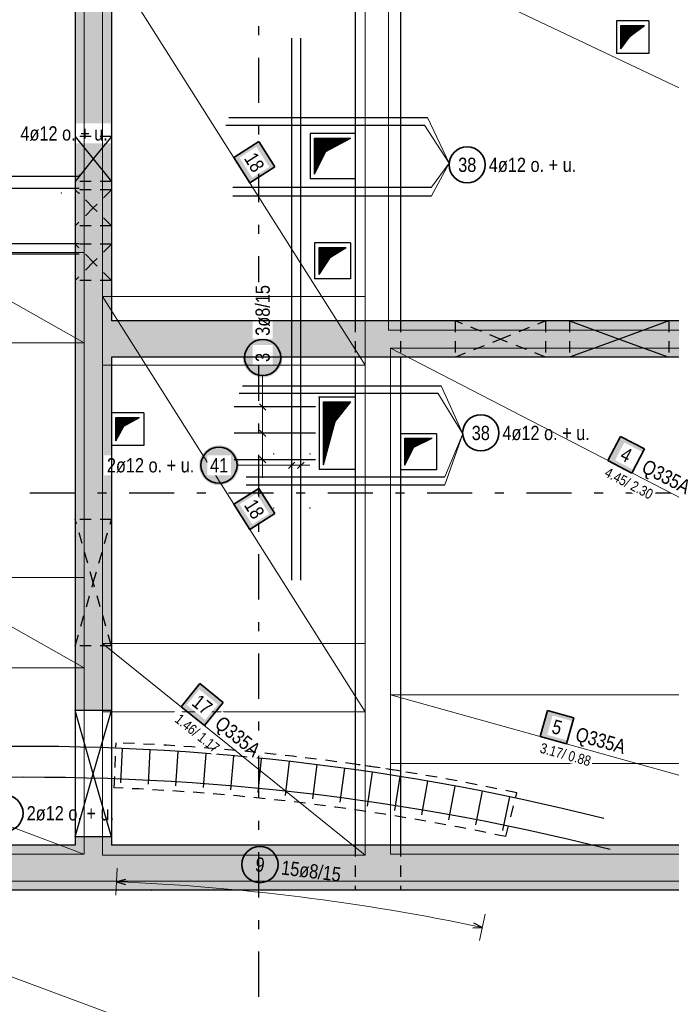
# Model space of a CAD drawing. Header units: millimetres. Extents: x -4 to 113, y -17 to 52.
# Tile 19 of 91: x 33.16 to 40.38, y 4.87 to 15.77. Entities that reach past the tile are written whole.
import ezdxf

# ---------------------------------------------------------------- set-up
doc = ezdxf.new("R2010")
doc.units = ezdxf.units.MM
doc.linetypes.add('DASHDOTX2', pattern=[2, 1, -0.5, 0, -0.5])
doc.linetypes.add('HIDDEN', pattern=[0.375, 0.25, -0.125])
for name, color, linetype, lineweight in [('Achsen', 7, 'Continuous', 20), ('Mattenbewehrung', 7, 'Continuous', 20), ('Schraffuren', 7, 'Continuous', 20), ('Stabstahl', 7, 'Continuous', 20)]:
    doc.layers.add(name, color=color, linetype=linetype, lineweight=lineweight)
doc.styles.add('Arial Narrow', font='ARIALN.TTF')
pattern_1 = [(45, (0, 0), (-0.0070710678, 0.0070710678), [])]

msp = doc.modelspace()

# ---------------------------------------------------------------- hatches: boundary and pattern name
at = {"lineweight": 25}
h = msp.add_hatch(dxfattribs=at)
h.set_pattern_fill('Mau', color=3, scale=0.01, angle=45, style=0, pattern_type=2)
h.set_pattern_definition(pattern_1)
h.paths.add_polyline_path([(39.819248, 15.448473), (39.920802, 15.589073), (40.079251, 15.708472), (39.819248, 15.708472)])
at = {"lineweight": 35, "true_color": 0xffffff}
for points in [[(35.987591, 14.142215), (35.811172, 14.421099), (35.532288, 14.24468), (35.708707, 13.965796)], [(35.987595, 10.302215), (35.811176, 10.581099), (35.532292, 10.404681), (35.70871, 10.125796)], [(35.414323, 8.211488), (35.157326, 8.418497), (34.950317, 8.161501), (35.207313, 7.954491)], [(39.295843, 8.040772), (39.006859, 8.12132), (38.926311, 7.832336), (39.215295, 7.751788)]]:
    msp.add_hatch(color=7, dxfattribs=at).paths.add_polyline_path(points)
at = {"lineweight": 25}
h = msp.add_hatch(dxfattribs=at)
h.set_pattern_fill('Mau', color=3, scale=0.01, angle=45, style=0, pattern_type=2)
h.set_pattern_definition(pattern_1)
h.paths.add_polyline_path([(36.427245, 14.060375), (36.549845, 14.311658), (36.827245, 14.460375), (36.427245, 14.460375)])
h = msp.add_hatch(dxfattribs=at)
h.set_pattern_fill('Mau', color=3, scale=0.01, angle=45, style=0, pattern_type=2)
h.set_pattern_definition(pattern_1)
h.paths.add_polyline_path([(36.476245, 12.950371), (36.603071, 13.140694), (36.776245, 13.250371), (36.476245, 13.250371)])
h = msp.add_hatch(dxfattribs=at)
h.set_pattern_fill('Mau', color=3, scale=0.01, angle=45, style=0, pattern_type=2)
h.set_pattern_definition(pattern_1)
h.paths.add_polyline_path([(36.527244, 10.840867), (36.656296, 11.322151), (36.827244, 11.540867), (36.527244, 11.540867)])
h = msp.add_hatch(dxfattribs=at)
h.set_pattern_fill('Mau', color=3, scale=0.01, angle=45, style=0, pattern_type=2)
h.set_pattern_definition(pattern_1)
h.paths.add_polyline_path([(34.227341, 11.106167), (34.314368, 11.268925), (34.48734, 11.366166), (34.227341, 11.366166)])
h = msp.add_hatch(dxfattribs=at)
h.set_pattern_fill('Mau', color=3, scale=0.01, angle=45, style=0, pattern_type=2)
h.set_pattern_definition(pattern_1)
h.paths.add_polyline_path([(37.427249, 10.836467), (37.525648, 11.038281), (37.727246, 11.136469), (37.427249, 11.136469)])
at = {"lineweight": 18, "true_color": 0xffffff}
msp.add_hatch(color=7, dxfattribs=at).paths.add_polyline_path([(40.079471, 11.017525), (39.813022, 11.155383), (39.675164, 10.888934), (39.941613, 10.751076)])
at = {"layer": 'Schraffuren', "lineweight": 13, "true_color": 0xd7ffd7}
for points in [[(34.17727, 20.284677), (34.17727, 8.120764), (33.77727, 8.120764), (33.77727, 20.284677)], [(44.756532, 12.434761), (44.756532, 12.034761), (34.17727, 12.034761), (34.17727, 12.434761)], [(34.17727, 6.720764), (34.17727, 6.630196), (33.77727, 6.630196), (33.77727, 6.720764)], [(45.256532, 6.630196), (45.256532, 6.130196), (9.866506, 6.130196), (9.866506, 6.630202)]]:
    msp.add_hatch(color=254, dxfattribs=at).paths.add_polyline_path(points)
at = {"layer": 'Stabstahl', "lineweight": 25, "true_color": 0xffffff}
for points in [[(36.072013, 12.030794), (36.071879, 12.038472), (36.071477, 12.046141), (36.070807, 12.053791), (36.069872, 12.061413), (36.06867, 12.068997), (36.067205, 12.076535), (36.065478, 12.084017), (36.06349, 12.091435), (36.061245, 12.098778), (36.058745, 12.106039), (36.055993, 12.113208), (36.052993, 12.120277), (36.049747, 12.127236), (36.046261, 12.134078), (36.042538, 12.140794), (36.038583, 12.147377), (36.034401, 12.153817), (36.029996, 12.160107), (36.025375, 12.16624), (36.020542, 12.172208), (36.015505, 12.178003), (36.010267, 12.183619), (36.004837, 12.189049), (35.999221, 12.194286), (35.993426, 12.199324), (35.987458, 12.204157), (35.981325, 12.208778), (35.975035, 12.213183), (35.968595, 12.217365), (35.962013, 12.22132), (35.955296, 12.225043), (35.948454, 12.228529), (35.941495, 12.231774), (35.934426, 12.234775), (35.927257, 12.237527), (35.919996, 12.240027), (35.912653, 12.242272), (35.905235, 12.24426), (35.897753, 12.245987), (35.890215, 12.247452), (35.882631, 12.248653), (35.875009, 12.249589), (35.867359, 12.250259), (35.859691, 12.25066), (35.852013, 12.250794), (35.844335, 12.25066), (35.836666, 12.250259), (35.829016, 12.249589), (35.821395, 12.248653), (35.81381, 12.247452), (35.806272, 12.245987), (35.79879, 12.24426), (35.791372, 12.242272), (35.784029, 12.240027), (35.776768, 12.237527), (35.769599, 12.234775), (35.762531, 12.231774), (35.755571, 12.228529), (35.748729, 12.225043), (35.742013, 12.22132), (35.73543, 12.217365), (35.72899, 12.213183), (35.7227, 12.208778), (35.716567, 12.204157), (35.710599, 12.199324), (35.704804, 12.194286), (35.699188, 12.189049), (35.693758, 12.183619), (35.688521, 12.178003), (35.683483, 12.172208), (35.67865, 12.16624), (35.674029, 12.160107), (35.669624, 12.153817), (35.665442, 12.147377), (35.661487, 12.140794), (35.657764, 12.134078), (35.654278, 12.127236), (35.651033, 12.120277), (35.648032, 12.113208), (35.64528, 12.106039), (35.64278, 12.098778), (35.640535, 12.091435), (35.638548, 12.084017), (35.63682, 12.076535), (35.635355, 12.068997), (35.634154, 12.061413), (35.633218, 12.053791), (35.632549, 12.046141), (35.632147, 12.038472), (35.632013, 12.030794), (35.632147, 12.023117), (35.632549, 12.015448), (35.633218, 12.007798), (35.634154, 12.000176), (35.635355, 11.992592), (35.63682, 11.985054), (35.638548, 11.977572), (35.640535, 11.970154), (35.64278, 11.962811), (35.64528, 11.95555), (35.648032, 11.948381), (35.651033, 11.941312), (35.654278, 11.934353), (35.657764, 11.927511), (35.661487, 11.920794), (35.665442, 11.914212), (35.669624, 11.907772), (35.674029, 11.901482), (35.67865, 11.895349), (35.683483, 11.889381), (35.688521, 11.883586), (35.693758, 11.87797), (35.699188, 11.87254), (35.704804, 11.867303), (35.710599, 11.862265), (35.716567, 11.857432), (35.7227, 11.852811), (35.72899, 11.848406), (35.73543, 11.844224), (35.742013, 11.840269), (35.748729, 11.836546), (35.755571, 11.83306), (35.762531, 11.829814), (35.769599, 11.826814), (35.776768, 11.824062), (35.784029, 11.821562), (35.791372, 11.819317), (35.79879, 11.817329), (35.806272, 11.815602), (35.81381, 11.814137), (35.821395, 11.812936), (35.829016, 11.812), (35.836666, 11.81133), (35.844335, 11.810928), (35.852013, 11.810794), (35.859691, 11.810928), (35.867359, 11.81133), (35.875009, 11.812), (35.882631, 11.812936), (35.890215, 11.814137), (35.897753, 11.815602), (35.905235, 11.817329), (35.912653, 11.819317), (35.919996, 11.821562), (35.927257, 11.824062), (35.934426, 11.826814), (35.941495, 11.829814), (35.948454, 11.83306), (35.955296, 11.836546), (35.962013, 11.840269), (35.968595, 11.844224), (35.975035, 11.848406), (35.981325, 11.852811), (35.987458, 11.857432), (35.993426, 11.862265), (35.999221, 11.867303), (36.004837, 11.87254), (36.010267, 11.87797), (36.015505, 11.883586), (36.020542, 11.889381), (36.025375, 11.895349), (36.029996, 11.901482), (36.034401, 11.907772), (36.038583, 11.914212), (36.042538, 11.920794), (36.046261, 11.927511), (36.049747, 11.934353), (36.052993, 11.941312), (36.055993, 11.948381), (36.058745, 11.95555), (36.061245, 11.962811), (36.06349, 11.970154), (36.065478, 11.977572), (36.067205, 11.985054), (36.06867, 11.992592), (36.069872, 12.000176), (36.070807, 12.007798), (36.071477, 12.015448)], [(35.588993, 10.836945), (35.588859, 10.844623), (35.588457, 10.852291), (35.587788, 10.859941), (35.586852, 10.867563), (35.585651, 10.875148), (35.584186, 10.882686), (35.582458, 10.890168), (35.580471, 10.897585), (35.578226, 10.904929), (35.575725, 10.912189), (35.572974, 10.919358), (35.569973, 10.926427), (35.566728, 10.933387), (35.563242, 10.940229), (35.559519, 10.946945), (35.555564, 10.953527), (35.551381, 10.959967), (35.546977, 10.966258), (35.542355, 10.972391), (35.537523, 10.978358), (35.532485, 10.984154), (35.527248, 10.98977), (35.521818, 10.9952), (35.516202, 11.000437), (35.510406, 11.005475), (35.504439, 11.010307), (35.498306, 11.014929), (35.492016, 11.019333), (35.485575, 11.023516), (35.478993, 11.027471), (35.472277, 11.031193), (35.465435, 11.03468), (35.458475, 11.037925), (35.451407, 11.040925), (35.444238, 11.043677), (35.436977, 11.046177), (35.429633, 11.048423), (35.422216, 11.05041), (35.414734, 11.052137), (35.407196, 11.053603), (35.399611, 11.054804), (35.391989, 11.05574), (35.38434, 11.056409), (35.376671, 11.056811), (35.368993, 11.056945), (35.361315, 11.056811), (35.353647, 11.056409), (35.345997, 11.05574), (35.338375, 11.054804), (35.33079, 11.053603), (35.323253, 11.052137), (35.31577, 11.05041), (35.308353, 11.048423), (35.301009, 11.046177), (35.293749, 11.043677), (35.28658, 11.040925), (35.279511, 11.037925), (35.272551, 11.03468), (35.265709, 11.031193), (35.258993, 11.027471), (35.252411, 11.023516), (35.245971, 11.019333), (35.23968, 11.014929), (35.233548, 11.010307), (35.22758, 11.005475), (35.221784, 11.000437), (35.216168, 10.9952), (35.210738, 10.98977), (35.205501, 10.984154), (35.200463, 10.978358), (35.195631, 10.972391), (35.191009, 10.966258), (35.186605, 10.959967), (35.182423, 10.953527), (35.178468, 10.946945), (35.174745, 10.940229), (35.171258, 10.933387), (35.168013, 10.926427), (35.165013, 10.919358), (35.162261, 10.912189), (35.159761, 10.904929), (35.157516, 10.897585), (35.155528, 10.890168), (35.153801, 10.882686), (35.152335, 10.875148), (35.151134, 10.867563), (35.150198, 10.859941), (35.149529, 10.852291), (35.149127, 10.844623), (35.148993, 10.836945), (35.149127, 10.829267), (35.149529, 10.821599), (35.150198, 10.813949), (35.151134, 10.806327), (35.152335, 10.798742), (35.153801, 10.791204), (35.155528, 10.783722), (35.157516, 10.776305), (35.159761, 10.768961), (35.162261, 10.761701), (35.165013, 10.754532), (35.168013, 10.747463), (35.171258, 10.740503), (35.174745, 10.733661), (35.178468, 10.726945), (35.182423, 10.720363), (35.186605, 10.713923), (35.191009, 10.707632), (35.195631, 10.701499), (35.200463, 10.695532), (35.205501, 10.689736), (35.210738, 10.68412), (35.216168, 10.67869), (35.221784, 10.673453), (35.22758, 10.668415), (35.233548, 10.663583), (35.23968, 10.658961), (35.245971, 10.654557), (35.252411, 10.650374), (35.258993, 10.646419), (35.265709, 10.642697), (35.272551, 10.63921), (35.279511, 10.635965), (35.28658, 10.632965), (35.293749, 10.630213), (35.301009, 10.627713), (35.308353, 10.625467), (35.31577, 10.62348), (35.323253, 10.621753), (35.33079, 10.620287), (35.338375, 10.619086), (35.345997, 10.61815), (35.353647, 10.617481), (35.361315, 10.617079), (35.368993, 10.616945), (35.376671, 10.617079), (35.38434, 10.617481), (35.391989, 10.61815), (35.399611, 10.619086), (35.407196, 10.620287), (35.414734, 10.621753), (35.422216, 10.62348), (35.429633, 10.625467), (35.436977, 10.627713), (35.444238, 10.630213), (35.451407, 10.632965), (35.458475, 10.635965), (35.465435, 10.63921), (35.472277, 10.642697), (35.478993, 10.646419), (35.485575, 10.650374), (35.492016, 10.654557), (35.498306, 10.658961), (35.504439, 10.663583), (35.510406, 10.668415), (35.516202, 10.673453), (35.521818, 10.67869), (35.527248, 10.68412), (35.532485, 10.689736), (35.537523, 10.695532), (35.542355, 10.701499), (35.546977, 10.707632), (35.551381, 10.713923), (35.555564, 10.720363), (35.559519, 10.726945), (35.563242, 10.733661), (35.566728, 10.740503), (35.569973, 10.747463), (35.572974, 10.754532), (35.575725, 10.761701), (35.578226, 10.768961), (35.580471, 10.776305), (35.582458, 10.783722), (35.584186, 10.791204), (35.585651, 10.798742), (35.586852, 10.806327), (35.587788, 10.813949), (35.588457, 10.821599)]]:
    msp.add_hatch(color=7, dxfattribs=at).paths.add_polyline_path(points)

# ---------------------------------------------------------------- linework, layer by layer
at = {"color": 3, "linetype": 'Continuous', "lineweight": 25}
for p, q in [((36.877273, 20.284677), (36.877273, 12.434761)), ((37.377273, 20.284677), (37.377273, 12.434761)), ((40.129251, 15.758472), (39.769248, 15.758472)), ((39.769248, 15.758472), (39.769248, 15.398473)), ((39.819248, 15.448473), (39.819248, 15.708472)), ((39.819248, 15.708472), (40.079251, 15.708472)), ((39.920802, 15.589073), (40.079251, 15.708472)), ((40.129251, 15.758472), (40.129251, 15.398473)), ((39.819248, 15.448473), (39.920802, 15.589073)), ((40.129251, 15.398473), (39.769248, 15.398473)), ((36.877245, 14.510375), (36.377245, 14.510375)), ((36.377245, 14.510375), (36.377245, 14.010375)), ((36.427245, 14.060375), (36.427245, 14.460375)), ((36.427245, 14.460375), (36.827245, 14.460375)), ((36.549845, 14.311658), (36.827245, 14.460375)), ((36.427245, 14.060375), (36.549845, 14.311658)), ((36.877245, 14.010375), (36.377245, 14.010375)), ((36.826245, 13.300371), (36.426245, 13.300371)), ((36.426245, 13.300371), (36.426245, 12.900371)), ((36.476245, 12.950371), (36.476245, 13.250371)), ((36.476245, 13.250371), (36.776245, 13.250371)), ((36.603071, 13.140694), (36.776245, 13.250371)), ((36.826245, 13.300371), (36.826245, 12.900371)), ((36.476245, 12.950371), (36.603071, 13.140694)), ((36.826245, 12.900371), (36.426245, 12.900371)), ((36.877273, 12.034761), (36.877273, 6.630196)), ((37.377273, 12.034761), (37.377273, 6.630196)), ((36.877244, 11.590867), (36.477244, 11.590867)), ((36.477244, 11.590867), (36.477244, 10.790867)), ((36.527244, 10.840867), (36.527244, 11.540867)), ((36.527244, 11.540867), (36.827244, 11.540867)), ((36.656296, 11.322151), (36.827244, 11.540867)), ((34.53734, 11.416166), (34.177341, 11.416166)), ((34.227341, 11.106167), (34.227341, 11.366166)), ((34.227341, 11.366166), (34.48734, 11.366166)), ((34.314368, 11.268925), (34.48734, 11.366166)), ((34.53734, 11.416166), (34.53734, 11.056167)), ((34.227341, 11.106167), (34.314368, 11.268925)), ((36.527244, 10.840867), (36.656296, 11.322151)), ((37.777246, 11.186469), (37.377249, 11.186469)), ((37.427249, 10.836467), (37.427249, 11.136469)), ((37.427249, 11.136469), (37.727246, 11.136469)), ((37.525648, 11.038281), (37.727246, 11.136469)), ((37.777249, 11.186469), (37.777249, 10.786467)), ((34.53734, 11.056167), (34.177341, 11.056167)), ((37.427249, 10.836467), (37.525648, 11.038281)), ((36.877244, 10.790867), (36.477244, 10.790867)), ((37.777246, 10.786467), (37.377249, 10.786467)), ((34.17727, 8.120764), (33.77727, 8.120764)), ((33.77727, 8.120764), (33.77727, 6.720764)), ((34.177341, 8.120764), (34.177341, 6.720764)), ((34.17727, 6.720764), (33.77727, 6.720764)), ((33.77727, 6.720764), (33.77727, 6.630202)), ((34.177341, 6.720764), (34.177341, 6.630202)), ((33.77727, 6.630196), (25.777346, 6.630196)), ((44.756532, 6.630196), (34.17727, 6.630196)), ((45.256532, 6.130196), (9.866506, 6.130196))]:
    msp.add_line(p, q, dxfattribs=at)
at = {"color": 7, "linetype": 'Continuous', "lineweight": 18, "ltscale": 0.5}
for p, q in [((36.987238, 11.944685), (36.987238, 16.544677)), ((37.24721, 16.544677), (37.247112, 12.38772)), ((37.24721, 16.544677), (46.106154, 12.334767)), ((34.077343, 12.704677), (34.077343, 8.104684)), ((34.077343, 12.704677), (34.077343, 12.704677)), ((36.987239, 8.104684), (36.98724, 12.704677)), ((37.247112, 12.38772), (37.247112, 12.334767)), ((37.247112, 12.334767), (46.106154, 12.334767)), ((37.267249, 12.134761), (37.267249, 7.534762)), ((46.158053, 12.134761), (37.267249, 12.134761)), ((37.267249, 12.134761), (37.267249, 12.134761)), ((43.598053, 8.859276), (37.267249, 12.134761)), ((36.987241, 8.864673), (34.07735, 8.864673)), ((34.07735, 8.864673), (34.07735, 6.520767)), ((34.07735, 8.864673), (36.987241, 6.520767)), ((36.987241, 6.520767), (36.987241, 8.864673)), ((36.987241, 8.864673), (36.987241, 8.864673)), ((43.598051, 8.294761), (37.267249, 8.294761)), ((37.267249, 8.294761), (37.267249, 6.530196)), ((37.267249, 8.294761), (42.797455, 6.753343)), ((34.077343, 8.104684), (36.987239, 8.104684)), ((37.267249, 7.534762), (43.598053, 7.534762)), ((34.07735, 6.520767), (36.987241, 6.520767)), ((37.267249, 6.530196), (42.797455, 6.530196))]:
    msp.add_line(p, q, dxfattribs=at)
at = {"color": 2, "linetype": 'Continuous', "lineweight": 35, "ltscale": 0.5}
for p, q in [((35.811172, 14.421099), (35.532288, 14.24468)), ((35.987591, 14.142215), (35.811172, 14.421099)), ((35.532288, 14.24468), (35.708707, 13.965796)), ((35.708707, 13.965796), (35.987591, 14.142215)), ((39.813022, 11.155383), (39.675164, 10.888934)), ((40.079471, 11.017525), (39.813022, 11.155383)), ((39.941613, 10.751076), (40.079471, 11.017525)), ((39.675164, 10.888934), (39.941613, 10.751076)), ((35.811176, 10.581099), (35.532292, 10.404681)), ((35.987595, 10.302215), (35.811176, 10.581099)), ((35.532292, 10.404681), (35.70871, 10.125796)), ((35.70871, 10.125796), (35.987595, 10.302215)), ((35.157326, 8.418497), (34.950317, 8.161501)), ((35.414323, 8.211488), (35.157326, 8.418497)), ((35.207313, 7.954491), (35.414323, 8.211488)), ((34.950317, 8.161501), (35.207313, 7.954491)), ((39.006859, 8.12132), (38.926311, 7.832336)), ((39.295843, 8.040772), (39.006859, 8.12132)), ((39.215295, 7.751788), (39.295843, 8.040772)), ((38.926311, 7.832336), (39.215295, 7.751788))]:
    msp.add_line(p, q, dxfattribs=at)
at = {"color": 3, "linetype": 'HIDDEN', "lineweight": 25, "ltscale": 0.5}
for p, q in [((34.17727, 13.979571), (33.77727, 13.979571)), ((34.17727, 13.888422), (33.77727, 13.888422)), ((34.17727, 13.488422), (33.77727, 13.488422)), ((34.17727, 13.284668), (33.77727, 13.284668)), ((34.17727, 12.884668), (33.77727, 12.884668)), ((36.877273, 12.434761), (36.877273, 12.034761)), ((37.377273, 12.434761), (37.377273, 12.034761)), ((37.982746, 12.434761), (37.982746, 12.034761)), ((38.982746, 12.434761), (38.982746, 12.034761)), ((39.251148, 12.434761), (39.251148, 12.034761)), ((40.351148, 12.434761), (40.351148, 12.034761)), ((34.17727, 10.237465), (33.77727, 10.237465)), ((34.17727, 8.837465), (33.77727, 8.837465)), ((34.208942, 7.264092), (34.228538, 7.763708)), ((38.544358, 6.724391), (38.666961, 7.209513)), ((36.877273, 6.630196), (36.877273, 6.130196)), ((37.377273, 6.630196), (37.377273, 6.130196))]:
    msp.add_line(p, q, dxfattribs=at)
at = {"color": 9, "linetype": 'Continuous', "lineweight": 0}
for centre in [(33.822231, 14.052343), (33.622231, 13.852343), (33.822231, 13.852343), (36.477244, 11.59087), (34.618085, 6.130196)]:
    msp.add_circle(centre, 0.00222, dxfattribs=at)
at = {"color": 3, "linetype": 'HIDDEN', "lineweight": 25, "ltscale": 0.5}
for radius, start, end in [(26.336898, 80.8658246, 81.9659121), (25.836898, 78.0539627, 87.7539471)]:
    msp.add_arc((33.196369, -18.552956), radius, start, end, dxfattribs=at)
at = {"layer": 'Achsen', "color": 3, "linetype": 'DASHDOTX2', "lineweight": 25, "ltscale": 0.5}
for p, q in [((35.807324, 39.55094), (35.807324, -6.857)), ((3.573324, 10.530196), (49.410516, 10.530196))]:
    msp.add_line(p, q, dxfattribs=at)
at = {"layer": 'Achsen', "color": 3, "linetype": 'Continuous', "lineweight": 25}
for p, q in [((33.97727, 14.229571), (33.77727, 13.979571)), ((33.97727, 14.229571), (34.17727, 13.979571)), ((39.251148, 12.434761), (39.801148, 12.234761)), ((40.351148, 12.434761), (39.801148, 12.234761)), ((39.801148, 12.234761), (39.251148, 12.034761)), ((39.801148, 12.234761), (40.351148, 12.034761)), ((33.97727, 7.420764), (33.77727, 8.120764)), ((33.97727, 7.420764), (34.17727, 8.120764)), ((33.77727, 6.720764), (33.97727, 7.420764)), ((34.17727, 6.720764), (33.97727, 7.420764))]:
    msp.add_line(p, q, dxfattribs=at)
at = {"layer": 'Achsen', "color": 3, "linetype": 'HIDDEN', "lineweight": 25, "ltscale": 0.5}
for p, q in [((33.97727, 13.688422), (33.77727, 13.888422)), ((34.17727, 13.888422), (33.97727, 13.688422)), ((33.97727, 13.688422), (33.77727, 13.488422)), ((34.17727, 13.488422), (33.97727, 13.688422)), ((33.97727, 13.084668), (33.77727, 13.284668)), ((34.17727, 13.284668), (33.97727, 13.084668)), ((33.97727, 13.084668), (33.77727, 12.884668)), ((34.17727, 12.884668), (33.97727, 13.084668)), ((38.482746, 12.234761), (37.982746, 12.434761)), ((38.482746, 12.234761), (38.982746, 12.434761)), ((37.982746, 12.034761), (38.482746, 12.234761)), ((38.982746, 12.034761), (38.482746, 12.234761)), ((33.97727, 9.537465), (33.77727, 10.237465)), ((33.97727, 9.537465), (34.17727, 10.237465)), ((33.77727, 8.837465), (33.97727, 9.537465)), ((34.17727, 8.837465), (33.97727, 9.537465))]:
    msp.add_line(p, q, dxfattribs=at)
at = {"layer": 'Mattenbewehrung', "color": 7, "linetype": 'Continuous', "lineweight": 18, "ltscale": 0.5}
for p, q in [((33.877271, 13.193316), (25.730049, 13.194885)), ((25.730049, 13.194885), (33.877267, 8.593319)), ((33.877271, 8.612405), (33.877271, 13.193316)), ((25.73005, 12.194886), (33.877272, 12.193317)), ((33.877269, 9.593317), (25.730048, 9.594886)), ((33.8731, 6.530194), (25.730048, 9.594886)), ((33.877269, 6.530194), (33.877269, 9.593317)), ((25.730049, 8.594888), (33.877267, 8.593319)), ((33.877267, 8.593319), (33.877271, 8.612405)), ((33.877271, 8.612405), (33.877271, 8.612405)), ((25.730046, 6.530194), (33.877269, 6.530194)), ((42.206528, 6.230198), (30.206528, 6.230196)), ((42.206528, 1.790198), (30.206528, 6.230196))]:
    msp.add_line(p, q, dxfattribs=at)
at = {"layer": 'Mattenbewehrung', "color": 9, "linetype": 'Continuous', "lineweight": 0}
for centre in [(35.974839, 10.963538), (36.374839, 10.963538), (35.974839, 10.363538), (36.374839, 10.363538)]:
    msp.add_circle(centre, 0.00222, dxfattribs=at)
at = {"layer": 'Schraffuren', "color": 3, "linetype": 'Continuous', "lineweight": 25, "ltscale": 0.5}
for p, q in [((35.479043, 14.687885), (37.679043, 14.687885)), ((35.442772, 14.604979), (37.642772, 14.604979)), ((35.520496, 13.917466), (37.720496, 13.917466)), ((35.520496, 13.820104), (37.720496, 13.820104)), ((35.629042, 11.718378), (37.829042, 11.718378)), ((35.59277, 11.635472), (37.79277, 11.635472)), ((35.670495, 10.707958), (37.870495, 10.707958)), ((35.670495, 10.620597), (37.870495, 10.620597))]:
    msp.add_line(p, q, dxfattribs=at)
at = {"layer": 'Schraffuren', "color": 5, "linetype": 'Continuous', "lineweight": 18, "ltscale": 0.5}
for p, q in [((37.679043, 14.687885), (37.917262, 14.182011)), ((37.642772, 14.604979), (37.917262, 14.182011)), ((37.720496, 13.917466), (37.917262, 14.182011)), ((37.720496, 13.820104), (37.917262, 14.182011)), ((37.829042, 11.718378), (38.066832, 11.183447)), ((37.79277, 11.635472), (38.066832, 11.183447)), ((37.870495, 10.707958), (38.066832, 11.183447)), ((37.870495, 10.620597), (38.066832, 11.183447))]:
    msp.add_line(p, q, dxfattribs=at)
at = {"layer": 'Schraffuren', "color": 2, "linetype": 'Continuous', "lineweight": 35, "ltscale": 0.5}
for centre in [(38.116498, 14.16454), (38.266496, 11.195032)]:
    msp.add_circle(centre, 0.2, dxfattribs=at)
at = {"layer": 'Stabstahl', "color": 3, "linetype": 'Continuous', "lineweight": 25, "ltscale": 0.5}
for p, q in [((36.174839, 9.563538), (36.174839, 15.568447)), ((36.274839, 9.563538), (36.274839, 15.568447)), ((30.322231, 14.040343), (33.822231, 14.040343)), ((30.322231, 13.904343), (33.822231, 13.904343)), ((30.322231, 13.294444), (33.822231, 13.294444)), ((30.322231, 13.178466), (33.822231, 13.178466)), ((36.437244, 11.48287), (35.537244, 11.48287)), ((35.816657, 11.518225), (35.887368, 11.447514)), ((36.437244, 11.190868), (35.537244, 11.190868)), ((35.816657, 11.226224), (35.887368, 11.155513)), ((35.816657, 10.934222), (35.887368, 10.863512)), ((36.437244, 10.898867), (35.537244, 10.898867)), ((36.210194, 10.8723), (36.139484, 10.80159)), ((36.310194, 10.8723), (36.239483, 10.80159)), ((34.2952, 7.701003), (34.2792, 7.321203)), ((34.604, 7.686203), (34.5838, 7.306803)), ((34.9128, 7.667803), (34.888, 7.288603)), ((35.2214, 7.645803), (35.192, 7.267003)), ((35.5296, 7.620203), (35.4958, 7.241603)), ((35.8374, 7.590803), (35.7992, 7.212803)), ((36.145, 7.558003), (36.1024, 7.180403)), ((36.4522, 7.521403), (36.405, 7.144403)), ((36.7588, 7.481403), (36.7072, 7.104803)), ((37.065, 7.437603), (37.009, 7.061803)), ((37.3706, 7.390203), (37.3102, 7.015003)), ((37.6756, 7.339403), (37.6108, 6.965003)), ((37.9802, 7.284803), (37.911, 6.911203)), ((38.284, 7.226803), (38.2104, 6.854003)), ((38.587, 7.165003), (38.509, 6.793203)), ((34.334471, 6.24794), (34.233438, 6.22535)), ((34.233438, 6.22535), (34.33223, 6.194397)), ((38.18066, 5.713863), (38.28403, 5.719574)), ((38.28403, 5.719574), (38.191654, 5.766313))]:
    msp.add_line(p, q, dxfattribs=at)
at = {"layer": 'Stabstahl', "color": 5, "linetype": 'Continuous', "lineweight": 18, "ltscale": 0.5}
for p, q in [((35.852013, 11.830794), (35.852013, 11.68287)), ((35.852013, 10.698867), (35.852013, 11.68287)), ((35.702013, 11.48287), (36.002013, 11.48287)), ((35.702013, 11.190868), (36.002013, 11.190868)), ((36.174839, 10.986945), (36.174839, 10.686945)), ((36.274839, 10.986945), (36.274839, 10.686945)), ((35.568993, 10.836945), (36.074839, 10.836945)), ((35.702013, 10.898867), (36.002013, 10.898867)), ((36.074839, 10.836945), (36.374839, 10.836945)), ((34.239711, 6.375219), (34.227166, 6.075482)), ((38.253258, 5.572764), (38.314802, 5.866383))]:
    msp.add_line(p, q, dxfattribs=at)
at = {"layer": 'Stabstahl', "color": 2, "linetype": 'Continuous', "lineweight": 35, "ltscale": 0.5}
for centre in [(35.852013, 12.030794), (35.368993, 10.836945), (32.998962, 6.983073), (35.822428, 6.414266)]:
    msp.add_circle(centre, 0.2, dxfattribs=at)
at = {"layer": 'Stabstahl', "color": 3, "linetype": 'Continuous', "lineweight": 25, "ltscale": 0.5}
for centre, radius in [((33.196369, -18.552956), 26.276918), ((33.26956, -18.8959), 26.276938)]:
    msp.add_arc(centre, radius, 75.8310087, 108.5379151, dxfattribs=at)
at = {"layer": 'Stabstahl', "color": 5, "linetype": 'Continuous', "lineweight": 18, "ltscale": 0.5}
msp.add_arc((33.196369, -18.552956), 24.8, 78.1618601, 87.6033464, dxfattribs=at)

# ---------------------------------------------------------------- texts
at = {"layer": 'Schraffuren', "color": 2, "lineweight": 35, "char_height": 0.1575, "attachment_point": 1, "line_spacing_factor": 0.9, "style": 'Arial Narrow'}
for s, insert in [('38', (38.017273, 14.24329)), ('4ø12 o. + u.', (38.356498, 14.24329)), ('38', (38.167271, 11.273782)), ('4ø12 o. + u.', (38.506496, 11.273782))]:
    msp.add_mtext(s, dxfattribs=dict(at, insert=insert))
at = {"layer": 'Stabstahl', "color": 2, "lineweight": 35, "insert": (33.238962, 7.061823), "char_height": 0.1575, "attachment_point": 1, "line_spacing_factor": 0.9, "style": 'Arial Narrow'}
msp.add_mtext('2ø12 o. + u.', dxfattribs=at)
at = {"layer": 'Stabstahl', "color": 2, "lineweight": 35, "char_height": 0.1575, "attachment_point": 1, "rotation": 352.8827081, "line_spacing_factor": 0.9, "style": 'Arial Narrow'}
for s, insert in [('9', (35.782955, 6.498556)), ('15ø8/15', (36.070336, 6.462673))]:
    msp.add_mtext(s, dxfattribs=dict(at, insert=insert))

# ---------------------------------------------------------------- next in the draw order: texts
at = {"color": 2, "lineweight": 35, "char_height": 0.1575, "attachment_point": 1, "line_spacing_factor": 0.9, "style": 'Arial Narrow', "bg_fill": 3, "box_fill_scale": 1.2, "bg_fill_color": 256, "bg_fill_true_color": 13158600, "bg_fill_transparency": 0}
for s, insert, rotation in [('4', (39.869441, 11.04597), 332.6434788), ('Q335A', (40.108173, 10.909787), 332.6434788), ('5', (39.08443, 8.025733), 344.4254146), ('Q335A', (39.345939, 7.941165), 344.4254146)]:
    msp.add_mtext(s, dxfattribs=dict(at, insert=insert, rotation=rotation))
at = {"layer": 'Stabstahl', "color": 2, "lineweight": 35, "insert": (33.169844, 14.590862), "char_height": 0.1575, "attachment_point": 1, "line_spacing_factor": 0.9, "style": 'Arial Narrow', "bg_fill": 3, "box_fill_scale": 1.2, "bg_fill_color": 256, "bg_fill_true_color": 13158600, "bg_fill_transparency": 0}
msp.add_mtext('4ø12 o. + u.', dxfattribs=at)
at = {"layer": 'Stabstahl', "color": 2, "lineweight": 35, "char_height": 0.1575, "attachment_point": 1, "rotation": 90, "line_spacing_factor": 0.9, "style": 'Arial Narrow', "bg_fill": 3, "box_fill_scale": 1.2, "bg_fill_color": 256, "bg_fill_true_color": 13158600, "bg_fill_transparency": 0}
for s, insert in [('3ø8/15', (35.773263, 12.270794)), ('3', (35.773263, 11.981182))]:
    msp.add_mtext(s, dxfattribs=dict(at, insert=insert))

# ---------------------------------------------------------------- next in the draw order: linework, layer by layer
at = {"color": 3, "linetype": 'Continuous', "lineweight": 25}
for p, q in [((33.77727, 20.284677), (33.77727, 8.120764)), ((34.177341, 20.284677), (34.177341, 12.434761)), ((44.756532, 12.434761), (34.17727, 12.434761)), ((44.756532, 12.034761), (34.17727, 12.034761))]:
    msp.add_line(p, q, dxfattribs=at)
at = {"color": 7, "linetype": 'Continuous', "lineweight": 18, "ltscale": 0.5}
for p, q in [((34.077339, 16.544677), (34.077338, 11.944685)), ((34.077339, 16.544677), (36.987238, 11.944685)), ((36.98724, 12.704677), (34.077343, 12.704677)), ((36.987239, 8.104684), (34.077343, 12.704677)), ((34.077338, 11.944685), (36.987238, 11.944685))]:
    msp.add_line(p, q, dxfattribs=at)
at = {"color": 3, "linetype": 'HIDDEN', "lineweight": 25, "ltscale": 0.5}
msp.add_line((34.17727, 14.479571), (33.77727, 14.479571), dxfattribs=at)
at = {"layer": 'Achsen', "color": 3, "linetype": 'Continuous', "lineweight": 25}
for p in [(33.77727, 14.479571), (34.17727, 14.479571)]:
    msp.add_line(p, (33.97727, 14.229571), dxfattribs=at)
at = {"layer": 'Mattenbewehrung', "color": 7, "linetype": 'Continuous', "lineweight": 18, "ltscale": 0.5}
for q in [(25.73005, 16.794885), (33.877272, 16.793316)]:
    msp.add_line((33.877272, 12.193317), q, dxfattribs=at)

# ---------------------------------------------------------------- next in the draw order: texts
at = {"color": 2, "lineweight": 35, "char_height": 0.1125, "attachment_point": 1, "line_spacing_factor": 0.9, "style": 'Arial Narrow', "bg_fill": 3, "box_fill_scale": 1.2, "bg_fill_color": 256, "bg_fill_true_color": 13158600, "bg_fill_transparency": 0}
for s, insert, rotation in [(' 4.45/ 2.30', (39.647593, 10.835644), 332.6434788), (' 3.17/ 0.88', (38.910201, 7.774539), 344.4254146)]:
    msp.add_mtext(s, dxfattribs=dict(at, insert=insert, rotation=rotation))

# ---------------------------------------------------------------- next in the draw order: texts
at = {"color": 2, "lineweight": 35, "char_height": 0.1575, "attachment_point": 1, "line_spacing_factor": 0.9, "style": 'Arial Narrow', "bg_fill": 3, "box_fill_scale": 1.2, "bg_fill_color": 256, "bg_fill_true_color": 13158600, "bg_fill_transparency": 0}
for s, insert, rotation in [('18', (35.773446, 14.319403), 302.3169508), ('18', (35.773449, 10.479403), 302.3169227), ('17', (35.154446, 8.310067), 321.1486959)]:
    msp.add_mtext(s, dxfattribs=dict(at, insert=insert, rotation=rotation))
at = {"layer": 'Stabstahl', "color": 2, "lineweight": 35, "insert": (35.269768, 10.915695), "char_height": 0.1575, "attachment_point": 1, "line_spacing_factor": 0.9, "style": 'Arial Narrow', "bg_fill": 3, "box_fill_scale": 1.2, "bg_fill_color": 256, "bg_fill_true_color": 13158600, "bg_fill_transparency": 0}
msp.add_mtext('41', dxfattribs=at)

# ---------------------------------------------------------------- next in the draw order: texts
at = {"color": 2, "lineweight": 35, "insert": (35.408, 8.072123), "char_height": 0.1575, "attachment_point": 1, "rotation": 321.1486959, "line_spacing_factor": 0.9, "style": 'Arial Narrow', "bg_fill": 3, "box_fill_scale": 1.2, "bg_fill_color": 256, "bg_fill_true_color": 13158600, "bg_fill_transparency": 0}
msp.add_mtext('Q335A', dxfattribs=at)
at = {"layer": 'Stabstahl', "color": 2, "lineweight": 35, "insert": (34.127293, 10.915695), "char_height": 0.1575, "attachment_point": 1, "line_spacing_factor": 0.9, "style": 'Arial Narrow', "bg_fill": 3, "box_fill_scale": 1.2, "bg_fill_color": 256, "bg_fill_true_color": 13158600, "bg_fill_transparency": 0}
msp.add_mtext('2ø12 o. + u.', dxfattribs=at)

# ---------------------------------------------------------------- next in the draw order: linework, layer by layer
at = {"color": 3, "linetype": 'Continuous', "lineweight": 25}
msp.add_line((34.177341, 12.034761), (34.177341, 8.120764), dxfattribs=at)

# ---------------------------------------------------------------- next in the draw order: texts
at = {"color": 2, "lineweight": 35, "insert": (34.912679, 8.114774), "char_height": 0.1125, "attachment_point": 1, "rotation": 321.1486959, "line_spacing_factor": 0.9, "style": 'Arial Narrow', "bg_fill": 3, "box_fill_scale": 1.2, "bg_fill_color": 256, "bg_fill_true_color": 13158600, "bg_fill_transparency": 0}
msp.add_mtext(' 1.46/ 1.17', dxfattribs=at)

# ---------------------------------------------------------------- next in the draw order: linework, layer by layer
at = {"color": 3, "linetype": 'HIDDEN', "lineweight": 25, "ltscale": 0.5}
msp.add_arc((33.196369, -18.552956), 26.336898, 78.0114692, 87.7539471, dxfattribs=at)

doc.saveas('drawing.dxf')
